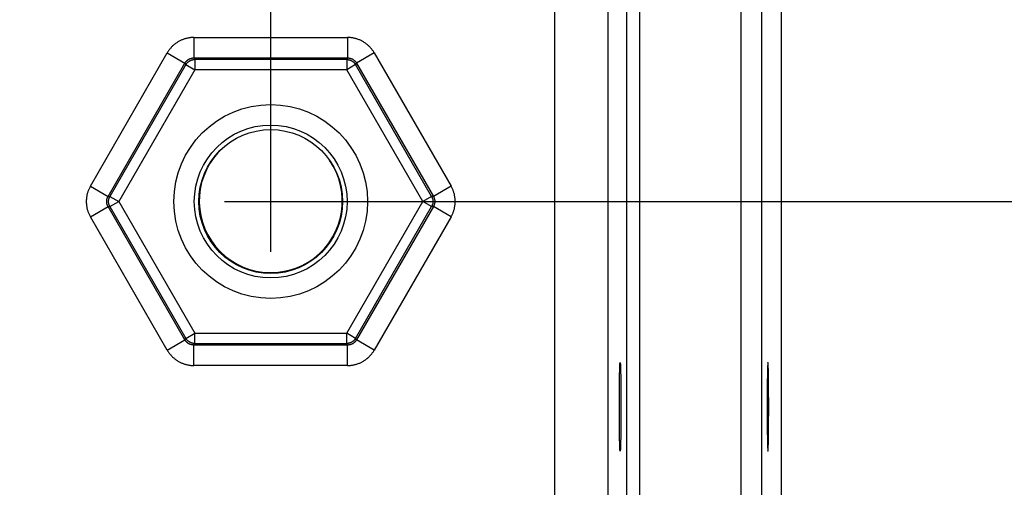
# Model space of a CAD drawing. Header units: inches. Extents: x 0 to 34, y 0 to 22.
# Tile 104 of 112: x 24.996 to 26.441, y 15.573 to 16.258. Entities that reach past the tile are written whole.
import ezdxf

# ---------------------------------------------------------------- set-up
doc = ezdxf.new("R2010")
doc.units = ezdxf.units.IN
doc.header["$LTSCALE"] = 1.87
doc.header["$MEASUREMENT"] = 0
doc.layers.get('0').update_dxf_attribs({"linetype": 'CONTINUOUS'})
doc.layers.add('DIMENSIONS', color=7, linetype='CONTINUOUS')
doc.styles.get("Standard").update_dxf_attribs({"font": 'txt', "width": 0.8})
doc.dimstyles.new('DIMSTYLE_1', dxfattribs={"dimtxt": 0.125, "dimasz": 0.18, "dimexe": 0.18, "dimexo": 0.0625, "dimgap": 0.09, "dimtad": 0, "dimtih": 1, "dimtoh": 1, "dimdec": 3, "dimzin": 4, "dimdsep": 46, "dimtxsty": 'STANDARD', "dimblk": '_FILLED', "dimblk1": '_FILLED', "dimblk2": '_FILLED', "dimcen": 0.09, "dimadec": 0, "dimazin": 0, "dimtp": 0.01, "dimtm": 0.01, "dimtfac": 1, "dimtdec": 3, "dimtofl": 0, "dimtmove": 0, "dimatfit": 3, "dimldrblk": '_FILLED', "dimfxl": 1, "dimtolj": 1, "dimtzin": 4, "dimarcsym": 0})

# ---------------------------------------------------------------- blocks, each defined once
blk = doc.blocks.new('_FILLED')
at = {"color": 0, "linetype": 'BYBLOCK'}
blk.add_solid([(0, 0), (-1, 0.1736), (-1, -0.1736)], dxfattribs=at)
blk = doc.blocks.new('*D7')
at = {"layer": 'DIMENSIONS', "color": 2, "linetype": 'CONTINUOUS'}
for p, q in [((18.8644, 15.9096), (18.8644, 19.0499)), ((25.3644, 15.9179), (25.3644, 19.0499)), ((18.8644, 18.9249), (21.2911, 18.9249)), ((25.3644, 18.9249), (22.7411, 18.9249))]:
    blk.add_line(p, q, dxfattribs=at)
at = {"layer": 'DIMENSIONS', "color": 2, "linetype": 'CONTINUOUS', "xscale": 0.18, "yscale": 0.18, "zscale": 0.18, "rotation": 180}
blk.add_blockref('_FILLED', (18.8644, 18.9249), dxfattribs=at)
at = {"layer": 'DIMENSIONS', "color": 2, "linetype": 'CONTINUOUS', "xscale": 0.18, "yscale": 0.18, "zscale": 0.18}
blk.add_blockref('_FILLED', (25.3644, 18.9249), dxfattribs=at)
at = {"layer": 'DIMENSIONS', "color": 2, "linetype": 'CONTINUOUS', "width": 0.8}
for s, p in [('6.500', (21.3536, 18.8624)), ('[', (21.9786, 18.8624)), ('165.1', (22.0786, 18.8624)), (']', (22.5786, 18.8624))]:
    blk.add_text(s, height=0.125, dxfattribs=at).set_placement(p)
blk = doc.blocks.new('*D8')
at = {"layer": 'DIMENSIONS', "color": 2, "linetype": 'CONTINUOUS'}
for p, q in [((25.3644, 16.0541), (25.3644, 18.2999)), ((26.1134, 17.3729), (26.1134, 18.2999)), ((25.3644, 18.1749), (25.7389, 18.1749)), ((26.1134, 18.1749), (25.7389, 18.1749)), ((25.7389, 18.1749), (26.3565, 18.1749))]:
    blk.add_line(p, q, dxfattribs=at)
at = {"layer": 'DIMENSIONS', "color": 2, "linetype": 'CONTINUOUS', "xscale": 0.18, "yscale": 0.18, "zscale": 0.18, "rotation": 180}
blk.add_blockref('_FILLED', (25.3644, 18.1749), dxfattribs=at)
at = {"layer": 'DIMENSIONS', "color": 2, "linetype": 'CONTINUOUS', "xscale": 0.18, "yscale": 0.18, "zscale": 0.18}
blk.add_blockref('_FILLED', (26.1134, 18.1749), dxfattribs=at)
at = {"layer": 'DIMENSIONS', "color": 2, "linetype": 'CONTINUOUS', "width": 0.8}
for s, p in [('.749', (26.419, 18.1124)), ('[', (26.944, 18.1124)), ('19.02', (27.044, 18.1124)), (']', (27.544, 18.1124))]:
    blk.add_text(s, height=0.125, dxfattribs=at).set_placement(p)
blk = doc.blocks.new('*D10')
at = {"layer": 'DIMENSIONS', "color": 2, "linetype": 'CONTINUOUS'}
for p, q in [((25.2964, 15.9916), (27.8542, 15.9916)), ((27.7292, 15.9916), (27.7292, 15.4293)), ((27.7292, 13.9564), (27.7292, 15.1793)), ((26.15, 13.9564), (27.8542, 13.9564))]:
    blk.add_line(p, q, dxfattribs=at)
at = {"layer": 'DIMENSIONS', "color": 2, "linetype": 'CONTINUOUS', "xscale": 0.18, "yscale": 0.18, "zscale": 0.18}
for p, rotation in [((27.7292, 15.9916), 90), ((27.7292, 13.9564), 270)]:
    blk.add_blockref('_FILLED', p, dxfattribs=dict(at, rotation=rotation))
at = {"layer": 'DIMENSIONS', "color": 2, "linetype": 'CONTINUOUS', "width": 0.8}
for s, p in [('[', (27.7417, 15.2418)), (']', (28.2417, 15.2418)), ('2.035', (27.1167, 15.2418)), ('51.7', (27.8417, 15.2418))]:
    blk.add_text(s, height=0.125, dxfattribs=at).set_placement(p)

msp = doc.modelspace()

# ---------------------------------------------------------------- linework, layer by layer
at = {"color": 7, "linetype": 'CONTINUOUS'}
for p, q in [((26.0545, 17.3249), (26.0545, 14.0564)), ((26.0845, 17.3249), (26.0845, 14.0564)), ((25.7813, 14.1293), (25.7813, 17.252)), ((25.8871, 14.1795), (25.8871, 17.2018)), ((25.9061, 14.1795), (25.9061, 17.2018)), ((25.8593, 17.174), (25.8593, 14.2073)), ((26.1134, 16.2808), (26.1134, 14.0709)), ((25.2516, 16.2321), (25.4773, 16.2321)), ((25.2516, 16.2321), (25.2516, 16.2021)), ((25.4773, 16.2321), (25.4773, 16.2021)), ((25.0998, 16.0141), (25.2126, 16.2096)), ((25.2126, 16.2096), (25.2386, 16.1946)), ((25.2516, 16.2021), (25.4773, 16.2021)), ((25.2516, 16.2021), (25.2529, 16.1998)), ((25.476, 16.1998), (25.2529, 16.1998)), ((25.2529, 16.1998), (25.2529, 16.1848)), ((25.4773, 16.2021), (25.476, 16.1998)), ((25.476, 16.1998), (25.476, 16.1848)), ((25.5163, 16.2096), (25.4903, 16.1946)), ((25.5163, 16.2096), (25.6291, 16.0141)), ((25.1257, 15.9991), (25.2386, 16.1946)), ((25.2399, 16.1923), (25.1284, 15.9991)), ((25.2529, 16.1848), (25.1414, 15.9916)), ((25.2386, 16.1946), (25.2399, 16.1923)), ((25.2399, 16.1923), (25.2529, 16.1848)), ((25.476, 16.1848), (25.2529, 16.1848)), ((25.489, 16.1923), (25.476, 16.1848)), ((25.5875, 15.9916), (25.476, 16.1848)), ((25.4903, 16.1946), (25.489, 16.1923)), ((25.6005, 15.9991), (25.489, 16.1923)), ((25.4903, 16.1946), (25.6032, 15.9991)), ((25.0998, 16.0141), (25.1257, 15.9991)), ((25.6291, 16.0141), (25.6032, 15.9991)), ((25.1257, 15.9991), (25.1284, 15.9991)), ((25.1284, 15.9991), (25.1414, 15.9916)), ((25.6005, 15.9991), (25.5875, 15.9916)), ((25.6032, 15.9991), (25.6005, 15.9991)), ((25.0998, 15.9692), (25.1257, 15.9842)), ((25.1257, 15.9842), (25.1284, 15.9842)), ((25.2386, 15.7887), (25.1257, 15.9842)), ((25.1284, 15.9842), (25.1414, 15.9916)), ((25.1284, 15.9842), (25.2399, 15.791)), ((25.1414, 15.9916), (25.2529, 15.7985)), ((25.476, 15.7985), (25.5875, 15.9916)), ((25.489, 15.791), (25.6005, 15.9842)), ((25.6032, 15.9842), (25.4903, 15.7887)), ((25.6005, 15.9842), (25.5875, 15.9916)), ((25.6032, 15.9842), (25.6005, 15.9842)), ((25.6291, 15.9692), (25.6032, 15.9842)), ((25.2126, 15.7737), (25.0998, 15.9692)), ((25.6291, 15.9692), (25.5163, 15.7737)), ((25.2399, 15.791), (25.2529, 15.7985)), ((25.2529, 15.7985), (25.476, 15.7985)), ((25.2529, 15.7835), (25.2529, 15.7985)), ((25.489, 15.791), (25.476, 15.7985)), ((25.476, 15.7835), (25.476, 15.7985)), ((25.2126, 15.7737), (25.2386, 15.7887)), ((25.2386, 15.7887), (25.2399, 15.791)), ((25.2516, 15.7812), (25.2529, 15.7835)), ((25.4773, 15.7812), (25.2516, 15.7812)), ((25.2516, 15.7512), (25.2516, 15.7812)), ((25.2529, 15.7835), (25.476, 15.7835)), ((25.4773, 15.7812), (25.476, 15.7835)), ((25.4773, 15.7512), (25.4773, 15.7812)), ((25.4903, 15.7887), (25.489, 15.791)), ((25.5163, 15.7737), (25.4903, 15.7887)), ((25.4773, 15.7512), (25.2516, 15.7512))]:
    msp.add_line(p, q, dxfattribs=at)
for radius in [0.1421, 0.1121, 0.1055]:
    msp.add_circle((25.3644, 15.9916), radius, dxfattribs=at)
msp.add_arc((25.3645, 15.9924), 0.105, 131.9361, 34.8611, dxfattribs=at)
for points, knots in [([(25.2516, 16.2321), (25.2509, 16.2321), (25.2494, 16.2321), (25.2473, 16.2319), (25.2452, 16.2317), (25.2431, 16.2313), (25.241, 16.2309), (25.2389, 16.2303), (25.2369, 16.2297), (25.2349, 16.2289), (25.2329, 16.2281), (25.231, 16.2271), (25.2291, 16.2261), (25.2273, 16.225), (25.2255, 16.2238), (25.2238, 16.2225), (25.2221, 16.2212), (25.2205, 16.2197), (25.219, 16.2182), (25.2176, 16.2166), (25.2162, 16.215), (25.2149, 16.2132), (25.2137, 16.2115), (25.213, 16.2103), (25.2126, 16.2096)], [0, 0, 0, 0, 0.045199, 0.0906, 0.136118, 0.181666, 0.227161, 0.272599, 0.318031, 0.363481, 0.408943, 0.454406, 0.499861, 0.545305, 0.590759, 0.636244, 0.681733, 0.727183, 0.772611, 0.818079, 0.863603, 0.909133, 0.954617, 1, 1, 1, 1]), ([(25.5163, 16.2096), (25.5159, 16.2102), (25.5152, 16.2115), (25.514, 16.2132), (25.5127, 16.2149), (25.5113, 16.2166), (25.5099, 16.2182), (25.5084, 16.2197), (25.5068, 16.2211), (25.5051, 16.2225), (25.5034, 16.2238), (25.5016, 16.225), (25.4998, 16.2261), (25.4979, 16.2271), (25.496, 16.2281), (25.494, 16.2289), (25.492, 16.2297), (25.49, 16.2303), (25.4879, 16.2309), (25.4858, 16.2313), (25.4837, 16.2317), (25.4816, 16.2319), (25.4795, 16.2321), (25.478, 16.2321), (25.4773, 16.2321)], [0, 0, 0, 0, 0.045199, 0.0906, 0.136118, 0.181666, 0.227161, 0.272599, 0.318031, 0.363481, 0.408943, 0.454406, 0.499861, 0.545305, 0.590759, 0.636244, 0.681733, 0.727183, 0.772611, 0.818079, 0.863603, 0.909133, 0.954617, 1, 1, 1, 1]), ([(25.2386, 16.1946), (25.2387, 16.1949), (25.2391, 16.1954), (25.2396, 16.1962), (25.2402, 16.1969), (25.2408, 16.1976), (25.2415, 16.1982), (25.2422, 16.1988), (25.2429, 16.1994), (25.2437, 16.1999), (25.2445, 16.2004), (25.2453, 16.2008), (25.2461, 16.2011), (25.247, 16.2014), (25.2479, 16.2017), (25.2488, 16.2019), (25.2497, 16.202), (25.2506, 16.2021), (25.2513, 16.2021), (25.2516, 16.2021)], [0, 0, 0, 0, 0.058962, 0.117844, 0.176665, 0.235442, 0.294193, 0.352935, 0.411682, 0.470433, 0.529175, 0.587918, 0.646693, 0.705512, 0.764357, 0.823218, 0.882104, 0.941027, 1, 1, 1, 1]), ([(25.2399, 16.1923), (25.2401, 16.1926), (25.2404, 16.1931), (25.2409, 16.1939), (25.2415, 16.1946), (25.2421, 16.1953), (25.2428, 16.1959), (25.2435, 16.1965), (25.2443, 16.1971), (25.245, 16.1976), (25.2458, 16.198), (25.2466, 16.1984), (25.2475, 16.1988), (25.2484, 16.1991), (25.2493, 16.1994), (25.2502, 16.1996), (25.2511, 16.1997), (25.252, 16.1998), (25.2526, 16.1998), (25.2529, 16.1998)], [0, 0, 0, 0, 0.058762, 0.117541, 0.176355, 0.235192, 0.294024, 0.352855, 0.411687, 0.470523, 0.529359, 0.588193, 0.647028, 0.705861, 0.764694, 0.823523, 0.882351, 0.941179, 1, 1, 1, 1]), ([(25.476, 16.1998), (25.4763, 16.1998), (25.4769, 16.1998), (25.4778, 16.1997), (25.4787, 16.1996), (25.4796, 16.1994), (25.4805, 16.1991), (25.4814, 16.1988), (25.4822, 16.1984), (25.4831, 16.198), (25.4839, 16.1976), (25.4846, 16.1971), (25.4854, 16.1965), (25.4861, 16.1959), (25.4867, 16.1953), (25.4874, 16.1946), (25.4879, 16.1939), (25.4885, 16.1931), (25.4888, 16.1926), (25.489, 16.1923)], [0, 0, 0, 0, 0.058762, 0.117541, 0.176355, 0.235192, 0.294024, 0.352855, 0.411687, 0.470523, 0.529359, 0.588193, 0.647028, 0.705861, 0.764694, 0.823523, 0.882351, 0.941179, 1, 1, 1, 1]), ([(25.4773, 16.2021), (25.4776, 16.2021), (25.4782, 16.2021), (25.4792, 16.202), (25.4801, 16.2019), (25.481, 16.2017), (25.4819, 16.2014), (25.4827, 16.2011), (25.4836, 16.2008), (25.4844, 16.2004), (25.4852, 16.1999), (25.486, 16.1994), (25.4867, 16.1988), (25.4874, 16.1982), (25.4881, 16.1976), (25.4887, 16.1969), (25.4893, 16.1962), (25.4898, 16.1954), (25.4901, 16.1949), (25.4903, 16.1946)], [0, 0, 0, 0, 0.058962, 0.117844, 0.176665, 0.235442, 0.294193, 0.352935, 0.411682, 0.470433, 0.529175, 0.587918, 0.646693, 0.705512, 0.764357, 0.823218, 0.882104, 0.941027, 1, 1, 1, 1]), ([(25.0998, 16.0141), (25.0994, 16.0135), (25.0987, 16.0123), (25.0978, 16.0104), (25.0969, 16.0084), (25.0962, 16.0064), (25.0955, 16.0043), (25.095, 16.0023), (25.0945, 16.0002), (25.0942, 15.9981), (25.0939, 15.9959), (25.0938, 15.9938), (25.0937, 15.9917), (25.0938, 15.9895), (25.0939, 15.9874), (25.0942, 15.9853), (25.0945, 15.9831), (25.095, 15.981), (25.0955, 15.979), (25.0962, 15.9769), (25.0969, 15.9749), (25.0978, 15.973), (25.0987, 15.971), (25.0994, 15.9698), (25.0998, 15.9692)], [0, 0, 0, 0, 0.045199, 0.0906, 0.136118, 0.181666, 0.227161, 0.272599, 0.318031, 0.363481, 0.408943, 0.454406, 0.499861, 0.545305, 0.590759, 0.636244, 0.681733, 0.727183, 0.772611, 0.818079, 0.863603, 0.909133, 0.954617, 1, 1, 1, 1]), ([(25.6291, 15.9692), (25.6295, 15.9698), (25.6302, 15.971), (25.6311, 15.9729), (25.632, 15.9749), (25.6327, 15.9769), (25.6334, 15.979), (25.6339, 15.981), (25.6344, 15.9831), (25.6347, 15.9852), (25.635, 15.9874), (25.6351, 15.9895), (25.6352, 15.9916), (25.6351, 15.9938), (25.635, 15.9959), (25.6347, 15.998), (25.6344, 16.0002), (25.6339, 16.0023), (25.6334, 16.0043), (25.6327, 16.0064), (25.632, 16.0084), (25.6311, 16.0103), (25.6302, 16.0123), (25.6295, 16.0135), (25.6291, 16.0141)], [0, 0, 0, 0, 0.045199, 0.0906, 0.136118, 0.181666, 0.227161, 0.272599, 0.318031, 0.363481, 0.408943, 0.454406, 0.499861, 0.545305, 0.590759, 0.636244, 0.681733, 0.727183, 0.772611, 0.818079, 0.863603, 0.909133, 0.954617, 1, 1, 1, 1]), ([(25.1257, 15.9842), (25.1256, 15.9844), (25.1253, 15.985), (25.1249, 15.9858), (25.1246, 15.9867), (25.1243, 15.9875), (25.124, 15.9884), (25.1239, 15.9893), (25.1238, 15.9903), (25.1237, 15.9912), (25.1237, 15.9921), (25.1238, 15.993), (25.1239, 15.9939), (25.124, 15.9949), (25.1243, 15.9958), (25.1246, 15.9966), (25.1249, 15.9975), (25.1253, 15.9983), (25.1256, 15.9989), (25.1257, 15.9991)], [0, 0, 0, 0, 0.058962, 0.117844, 0.176665, 0.235442, 0.294193, 0.352935, 0.411682, 0.470433, 0.529175, 0.587918, 0.646693, 0.705512, 0.764357, 0.823218, 0.882104, 0.941027, 1, 1, 1, 1]), ([(25.1284, 15.9842), (25.1283, 15.9844), (25.128, 15.985), (25.1276, 15.9858), (25.1272, 15.9867), (25.127, 15.9875), (25.1267, 15.9884), (25.1266, 15.9893), (25.1265, 15.9903), (25.1264, 15.9912), (25.1264, 15.9921), (25.1265, 15.993), (25.1266, 15.9939), (25.1267, 15.9949), (25.127, 15.9958), (25.1272, 15.9966), (25.1276, 15.9975), (25.128, 15.9983), (25.1283, 15.9989), (25.1284, 15.9991)], [0, 0, 0, 0, 0.058762, 0.117541, 0.176355, 0.235192, 0.294024, 0.352855, 0.411687, 0.470523, 0.529359, 0.588193, 0.647028, 0.705861, 0.764694, 0.823523, 0.882351, 0.941179, 1, 1, 1, 1]), ([(25.6005, 15.9991), (25.6006, 15.9989), (25.6009, 15.9983), (25.6013, 15.9975), (25.6016, 15.9966), (25.6019, 15.9958), (25.6022, 15.9949), (25.6023, 15.9939), (25.6024, 15.993), (25.6025, 15.9921), (25.6025, 15.9912), (25.6024, 15.9903), (25.6023, 15.9893), (25.6022, 15.9884), (25.6019, 15.9875), (25.6016, 15.9867), (25.6013, 15.9858), (25.6009, 15.985), (25.6006, 15.9844), (25.6005, 15.9842)], [0, 0, 0, 0, 0.058821, 0.117649, 0.176477, 0.235306, 0.294139, 0.352972, 0.411807, 0.470641, 0.529477, 0.588313, 0.647145, 0.705976, 0.764808, 0.823645, 0.882459, 0.941238, 1, 1, 1, 1]), ([(25.6032, 15.9991), (25.6033, 15.9989), (25.6036, 15.9983), (25.604, 15.9975), (25.6043, 15.9966), (25.6046, 15.9958), (25.6048, 15.9949), (25.605, 15.994), (25.6051, 15.993), (25.6052, 15.9921), (25.6052, 15.9912), (25.6051, 15.9903), (25.605, 15.9894), (25.6048, 15.9884), (25.6046, 15.9875), (25.6043, 15.9867), (25.604, 15.9858), (25.6036, 15.985), (25.6033, 15.9844), (25.6032, 15.9842)], [0, 0, 0, 0, 0.058962, 0.117844, 0.176665, 0.235442, 0.294193, 0.352935, 0.411682, 0.470433, 0.529175, 0.587918, 0.646693, 0.705512, 0.764357, 0.823218, 0.882104, 0.941027, 1, 1, 1, 1]), ([(25.2516, 15.7812), (25.2513, 15.7812), (25.2506, 15.7812), (25.2497, 15.7813), (25.2488, 15.7814), (25.2479, 15.7816), (25.247, 15.7819), (25.2462, 15.7822), (25.2453, 15.7825), (25.2445, 15.7829), (25.2437, 15.7834), (25.2429, 15.7839), (25.2422, 15.7845), (25.2415, 15.7851), (25.2408, 15.7857), (25.2402, 15.7864), (25.2396, 15.7871), (25.2391, 15.7879), (25.2387, 15.7884), (25.2386, 15.7887)], [0, 0, 0, 0, 0.058962, 0.117844, 0.176665, 0.235442, 0.294193, 0.352935, 0.411682, 0.470433, 0.529175, 0.587918, 0.646693, 0.705512, 0.764357, 0.823218, 0.882104, 0.941027, 1, 1, 1, 1]), ([(25.2529, 15.7835), (25.2526, 15.7835), (25.252, 15.7835), (25.2511, 15.7836), (25.2502, 15.7837), (25.2493, 15.7839), (25.2484, 15.7842), (25.2475, 15.7845), (25.2467, 15.7849), (25.2458, 15.7853), (25.245, 15.7857), (25.2443, 15.7862), (25.2435, 15.7868), (25.2428, 15.7874), (25.2422, 15.788), (25.2415, 15.7887), (25.2409, 15.7894), (25.2404, 15.7902), (25.2401, 15.7907), (25.2399, 15.791)], [0, 0, 0, 0, 0.058762, 0.117541, 0.176355, 0.235192, 0.294024, 0.352855, 0.411687, 0.470523, 0.529359, 0.588193, 0.647028, 0.705861, 0.764694, 0.823523, 0.882351, 0.941179, 1, 1, 1, 1]), ([(25.489, 15.791), (25.4888, 15.7907), (25.4885, 15.7902), (25.4879, 15.7894), (25.4874, 15.7887), (25.4867, 15.788), (25.4861, 15.7874), (25.4854, 15.7868), (25.4846, 15.7862), (25.4839, 15.7857), (25.4831, 15.7853), (25.4822, 15.7849), (25.4814, 15.7845), (25.4805, 15.7842), (25.4796, 15.7839), (25.4787, 15.7837), (25.4778, 15.7836), (25.4769, 15.7835), (25.4763, 15.7835), (25.476, 15.7835)], [0, 0, 0, 0, 0.058762, 0.117541, 0.176355, 0.235192, 0.294024, 0.352855, 0.411687, 0.470523, 0.529359, 0.588193, 0.647028, 0.705861, 0.764694, 0.823523, 0.882351, 0.941179, 1, 1, 1, 1]), ([(25.4903, 15.7887), (25.4901, 15.7884), (25.4898, 15.7879), (25.4893, 15.7871), (25.4887, 15.7864), (25.4881, 15.7857), (25.4874, 15.7851), (25.4867, 15.7845), (25.486, 15.7839), (25.4852, 15.7834), (25.4844, 15.7829), (25.4836, 15.7825), (25.4827, 15.7822), (25.4819, 15.7819), (25.481, 15.7816), (25.4801, 15.7814), (25.4792, 15.7813), (25.4782, 15.7812), (25.4776, 15.7812), (25.4773, 15.7812)], [0, 0, 0, 0, 0.058962, 0.117844, 0.176665, 0.235442, 0.294193, 0.352935, 0.411682, 0.470433, 0.529175, 0.587918, 0.646693, 0.705512, 0.764357, 0.823218, 0.882104, 0.941027, 1, 1, 1, 1]), ([(25.2126, 15.7737), (25.213, 15.7731), (25.2137, 15.7718), (25.2149, 15.7701), (25.2162, 15.7683), (25.2176, 15.7667), (25.219, 15.7651), (25.2205, 15.7636), (25.2221, 15.7622), (25.2238, 15.7608), (25.2255, 15.7595), (25.2272, 15.7583), (25.2291, 15.7572), (25.231, 15.7562), (25.2329, 15.7552), (25.2348, 15.7544), (25.2369, 15.7536), (25.2389, 15.753), (25.241, 15.7524), (25.2431, 15.752), (25.2452, 15.7516), (25.2473, 15.7514), (25.2494, 15.7512), (25.2509, 15.7512), (25.2516, 15.7512)], [0, 0, 0, 0, 0.045199, 0.0906, 0.136118, 0.181666, 0.227161, 0.272599, 0.318031, 0.363481, 0.408943, 0.454406, 0.499861, 0.545305, 0.590759, 0.636244, 0.681733, 0.727183, 0.772611, 0.818079, 0.863603, 0.909133, 0.954617, 1, 1, 1, 1]), ([(25.4773, 15.7512), (25.478, 15.7512), (25.4794, 15.7512), (25.4816, 15.7514), (25.4837, 15.7516), (25.4858, 15.752), (25.4879, 15.7524), (25.49, 15.753), (25.492, 15.7536), (25.494, 15.7544), (25.496, 15.7552), (25.4979, 15.7562), (25.4998, 15.7572), (25.5016, 15.7583), (25.5034, 15.7595), (25.5051, 15.7608), (25.5068, 15.7621), (25.5084, 15.7636), (25.5099, 15.7651), (25.5113, 15.7667), (25.5127, 15.7683), (25.514, 15.7701), (25.5152, 15.7718), (25.5159, 15.773), (25.5163, 15.7737)], [0, 0, 0, 0, 0.045199, 0.0906, 0.136118, 0.181666, 0.227161, 0.272599, 0.318031, 0.363481, 0.408943, 0.454406, 0.499861, 0.545305, 0.590759, 0.636244, 0.681733, 0.727183, 0.772611, 0.818079, 0.863603, 0.909133, 0.954617, 1, 1, 1, 1]), ([(25.8773, 15.6257), (25.8772, 15.6257), (25.8772, 15.6258), (25.8772, 15.626), (25.8771, 15.6263), (25.8771, 15.6267), (25.877, 15.6273), (25.877, 15.6279), (25.8769, 15.6287), (25.8769, 15.6296), (25.8768, 15.6307), (25.8768, 15.6318), (25.8767, 15.6331), (25.8767, 15.6344), (25.8767, 15.6359), (25.8766, 15.6375), (25.8766, 15.6391), (25.8765, 15.6409), (25.8765, 15.6428), (25.8765, 15.6447), (25.8764, 15.6468), (25.8764, 15.6489), (25.8764, 15.6511), (25.8763, 15.6534), (25.8763, 15.6558), (25.8763, 15.6582), (25.8763, 15.6607), (25.8762, 15.6632), (25.8762, 15.6658), (25.8762, 15.6684), (25.8762, 15.6711), (25.8762, 15.6738), (25.8762, 15.6766), (25.8762, 15.6794), (25.8761, 15.6822), (25.8761, 15.685), (25.8761, 15.6878), (25.8761, 15.6906), (25.8761, 15.6935), (25.8761, 15.6963), (25.8761, 15.6991), (25.8762, 15.7019), (25.8762, 15.7047), (25.8762, 15.7075), (25.8762, 15.7102), (25.8762, 15.7129), (25.8762, 15.7155), (25.8762, 15.7181), (25.8763, 15.7206), (25.8763, 15.7231), (25.8763, 15.7255), (25.8763, 15.7279), (25.8764, 15.7302), (25.8764, 15.7324), (25.8764, 15.7345), (25.8765, 15.7366), (25.8765, 15.7385), (25.8765, 15.7404), (25.8766, 15.7422), (25.8766, 15.7438), (25.8767, 15.7454), (25.8767, 15.7469), (25.8767, 15.7482), (25.8768, 15.7495), (25.8768, 15.7506), (25.8769, 15.7517), (25.8769, 15.7526), (25.877, 15.7534), (25.877, 15.754), (25.8771, 15.7546), (25.8771, 15.755), (25.8772, 15.7553), (25.8772, 15.7555), (25.8772, 15.7556), (25.8773, 15.7556)], [0, 0, 0, 0, 0.000609, 0.002085, 0.004488, 0.007826, 0.012097, 0.017291, 0.023405, 0.030423, 0.038331, 0.047121, 0.05677, 0.06726, 0.078578, 0.090692, 0.103588, 0.11724, 0.131613, 0.146694, 0.162446, 0.178834, 0.195841, 0.213423, 0.231546, 0.250189, 0.269298, 0.288849, 0.308807, 0.329118, 0.349762, 0.370694, 0.391861, 0.413245, 0.434791, 0.456453, 0.47821, 0.5, 0.52179, 0.543547, 0.565209, 0.586755, 0.608139, 0.629306, 0.650238, 0.670882, 0.691193, 0.711151, 0.730702, 0.749811, 0.768454, 0.786577, 0.804159, 0.821166, 0.837554, 0.853306, 0.868387, 0.88276, 0.896412, 0.909308, 0.921422, 0.93274, 0.94323, 0.952879, 0.961669, 0.969577, 0.976595, 0.982709, 0.987903, 0.992174, 0.995512, 0.997915, 0.999391, 1, 1, 1, 1]), ([(25.8773, 15.7556), (25.8773, 15.7556), (25.8773, 15.7555), (25.8774, 15.7553), (25.8774, 15.755), (25.8775, 15.7546), (25.8775, 15.754), (25.8776, 15.7534), (25.8776, 15.7526), (25.8777, 15.7517), (25.8777, 15.7506), (25.8778, 15.7495), (25.8778, 15.7482), (25.8778, 15.7469), (25.8779, 15.7454), (25.8779, 15.7438), (25.878, 15.7422), (25.878, 15.7404), (25.878, 15.7385), (25.8781, 15.7366), (25.8781, 15.7345), (25.8781, 15.7324), (25.8782, 15.7302), (25.8782, 15.7279), (25.8782, 15.7255), (25.8783, 15.7231), (25.8783, 15.7206), (25.8783, 15.7181), (25.8783, 15.7155), (25.8783, 15.7129), (25.8784, 15.7102), (25.8784, 15.7075), (25.8784, 15.7047), (25.8784, 15.7019), (25.8784, 15.6991), (25.8784, 15.6963), (25.8784, 15.6935), (25.8784, 15.6906), (25.8784, 15.6878), (25.8784, 15.685), (25.8784, 15.6822), (25.8784, 15.6794), (25.8784, 15.6766), (25.8784, 15.6738), (25.8784, 15.6711), (25.8783, 15.6684), (25.8783, 15.6658), (25.8783, 15.6632), (25.8783, 15.6607), (25.8783, 15.6582), (25.8782, 15.6558), (25.8782, 15.6534), (25.8782, 15.6511), (25.8781, 15.6489), (25.8781, 15.6468), (25.8781, 15.6447), (25.878, 15.6428), (25.878, 15.6409), (25.878, 15.6391), (25.8779, 15.6375), (25.8779, 15.6359), (25.8778, 15.6344), (25.8778, 15.6331), (25.8778, 15.6318), (25.8777, 15.6307), (25.8777, 15.6296), (25.8776, 15.6287), (25.8776, 15.6279), (25.8775, 15.6273), (25.8775, 15.6267), (25.8774, 15.6263), (25.8774, 15.626), (25.8773, 15.6258), (25.8773, 15.6257), (25.8773, 15.6257)], [0, 0, 0, 0, 0.000609, 0.002085, 0.004488, 0.007826, 0.012097, 0.017291, 0.023405, 0.030423, 0.038331, 0.047121, 0.05677, 0.06726, 0.078578, 0.090692, 0.103588, 0.11724, 0.131613, 0.146694, 0.162446, 0.178834, 0.195841, 0.213423, 0.231546, 0.250189, 0.269298, 0.288849, 0.308807, 0.329118, 0.349762, 0.370694, 0.391861, 0.413245, 0.434791, 0.456453, 0.47821, 0.5, 0.52179, 0.543547, 0.565209, 0.586755, 0.608139, 0.629306, 0.650238, 0.670882, 0.691193, 0.711151, 0.730702, 0.749811, 0.768454, 0.786577, 0.804159, 0.821166, 0.837554, 0.853306, 0.868387, 0.88276, 0.896412, 0.909308, 0.921422, 0.93274, 0.94323, 0.952879, 0.961669, 0.969577, 0.976595, 0.982709, 0.987903, 0.992174, 0.995512, 0.997915, 0.999391, 1, 1, 1, 1]), ([(26.0941, 15.7556), (26.0941, 15.7556), (26.0941, 15.7555), (26.094, 15.7553), (26.094, 15.755), (26.0939, 15.7546), (26.0939, 15.754), (26.0938, 15.7534), (26.0938, 15.7526), (26.0938, 15.7517), (26.0937, 15.7506), (26.0937, 15.7495), (26.0936, 15.7482), (26.0936, 15.7469), (26.0935, 15.7454), (26.0935, 15.7438), (26.0934, 15.7422), (26.0934, 15.7404), (26.0934, 15.7385), (26.0933, 15.7366), (26.0933, 15.7345), (26.0933, 15.7324), (26.0932, 15.7302), (26.0932, 15.7279), (26.0932, 15.7255), (26.0932, 15.7231), (26.0931, 15.7206), (26.0931, 15.7181), (26.0931, 15.7155), (26.0931, 15.7129), (26.0931, 15.7102), (26.093, 15.7075), (26.093, 15.7047), (26.093, 15.7019), (26.093, 15.6991), (26.093, 15.6963), (26.093, 15.6935), (26.093, 15.6906), (26.093, 15.6878), (26.093, 15.685), (26.093, 15.6822), (26.093, 15.6794), (26.093, 15.6766), (26.093, 15.6738), (26.0931, 15.6711), (26.0931, 15.6684), (26.0931, 15.6658), (26.0931, 15.6632), (26.0931, 15.6607), (26.0932, 15.6582), (26.0932, 15.6558), (26.0932, 15.6534), (26.0932, 15.6511), (26.0933, 15.6489), (26.0933, 15.6468), (26.0933, 15.6447), (26.0934, 15.6428), (26.0934, 15.6409), (26.0934, 15.6391), (26.0935, 15.6375), (26.0935, 15.6359), (26.0936, 15.6344), (26.0936, 15.6331), (26.0937, 15.6318), (26.0937, 15.6307), (26.0938, 15.6296), (26.0938, 15.6287), (26.0938, 15.6279), (26.0939, 15.6273), (26.0939, 15.6267), (26.094, 15.6263), (26.094, 15.626), (26.0941, 15.6258), (26.0941, 15.6257), (26.0941, 15.6257)], [0, 0, 0, 0, 0.000609, 0.002085, 0.004488, 0.007827, 0.012097, 0.017292, 0.023405, 0.030421, 0.038332, 0.047121, 0.056768, 0.067263, 0.078576, 0.090693, 0.10359, 0.117236, 0.131617, 0.146694, 0.162443, 0.178838, 0.195837, 0.213422, 0.23155, 0.250184, 0.269301, 0.288849, 0.308804, 0.329123, 0.34976, 0.370693, 0.391863, 0.413243, 0.434791, 0.456453, 0.478209, 0.5, 0.521791, 0.543547, 0.565209, 0.586757, 0.608137, 0.629307, 0.65024, 0.670877, 0.691196, 0.711151, 0.730699, 0.749816, 0.76845, 0.786578, 0.804163, 0.821162, 0.837557, 0.853306, 0.868383, 0.882764, 0.89641, 0.909307, 0.921424, 0.932737, 0.943232, 0.952879, 0.961668, 0.969579, 0.976595, 0.982708, 0.987903, 0.992173, 0.995512, 0.997915, 0.999391, 1, 1, 1, 1]), ([(26.0941, 15.6257), (26.0942, 15.6257), (26.0942, 15.6258), (26.0942, 15.626), (26.0943, 15.6263), (26.0943, 15.6267), (26.0944, 15.6273), (26.0944, 15.6279), (26.0945, 15.6287), (26.0945, 15.6296), (26.0946, 15.6307), (26.0946, 15.6318), (26.0947, 15.6331), (26.0947, 15.6344), (26.0948, 15.6359), (26.0948, 15.6375), (26.0948, 15.6391), (26.0949, 15.6409), (26.0949, 15.6428), (26.0949, 15.6447), (26.095, 15.6468), (26.095, 15.6489), (26.095, 15.6511), (26.0951, 15.6534), (26.0951, 15.6558), (26.0951, 15.6582), (26.0951, 15.6607), (26.0952, 15.6632), (26.0952, 15.6658), (26.0952, 15.6684), (26.0952, 15.6711), (26.0952, 15.6738), (26.0952, 15.6766), (26.0953, 15.6794), (26.0953, 15.6822), (26.0953, 15.685), (26.0953, 15.6878), (26.0953, 15.6906), (26.0953, 15.6935), (26.0953, 15.6963), (26.0953, 15.6991), (26.0953, 15.7019), (26.0952, 15.7047), (26.0952, 15.7075), (26.0952, 15.7102), (26.0952, 15.7129), (26.0952, 15.7155), (26.0952, 15.7181), (26.0951, 15.7206), (26.0951, 15.7231), (26.0951, 15.7255), (26.0951, 15.7279), (26.095, 15.7302), (26.095, 15.7324), (26.095, 15.7345), (26.0949, 15.7366), (26.0949, 15.7385), (26.0949, 15.7404), (26.0948, 15.7422), (26.0948, 15.7438), (26.0948, 15.7454), (26.0947, 15.7469), (26.0947, 15.7482), (26.0946, 15.7495), (26.0946, 15.7506), (26.0945, 15.7517), (26.0945, 15.7526), (26.0944, 15.7534), (26.0944, 15.754), (26.0943, 15.7546), (26.0943, 15.755), (26.0942, 15.7553), (26.0942, 15.7555), (26.0942, 15.7556), (26.0941, 15.7556)], [0, 0, 0, 0, 0.000609, 0.002085, 0.004488, 0.007827, 0.012097, 0.017292, 0.023405, 0.030421, 0.038332, 0.047121, 0.056768, 0.067263, 0.078576, 0.090693, 0.10359, 0.117236, 0.131617, 0.146694, 0.162443, 0.178838, 0.195837, 0.213422, 0.23155, 0.250184, 0.269301, 0.288849, 0.308804, 0.329123, 0.34976, 0.370693, 0.391863, 0.413243, 0.434791, 0.456453, 0.478209, 0.5, 0.521791, 0.543547, 0.565209, 0.586757, 0.608137, 0.629307, 0.65024, 0.670877, 0.691196, 0.711151, 0.730699, 0.749816, 0.76845, 0.786578, 0.804163, 0.821162, 0.837557, 0.853306, 0.868383, 0.882764, 0.89641, 0.909307, 0.921424, 0.932737, 0.943232, 0.952879, 0.961668, 0.969579, 0.976595, 0.982708, 0.987903, 0.992173, 0.995512, 0.997915, 0.999391, 1, 1, 1, 1])]:
    msp.add_open_spline(points, degree=3, knots=knots, dxfattribs=at)

# ---------------------------------------------------------------- dimensions: what is measured, and where the dimension line sits
at = {"layer": 'DIMENSIONS', "color": 2, "linetype": 'CONTINUOUS'}
for base, p1, p2, angle, picture, middle in [((18.8644, 18.9249), (25.3644, 15.9179), (18.8644, 15.9096), 180, '*D7', (22.0161, 18.9249)), ((27.7292, 15.9916), (26.15, 13.9564), (25.2964, 15.9916), 90, '*D10', (27.7292, 15.3043))]:
    dim = msp.add_linear_dim(base=base, p1=p1, p2=p2, angle=angle, dimstyle='DIMSTYLE_1', dxfattribs=at)
    dim.commit()
    dim.dimension.update_dxf_attribs({"geometry": picture, "text_midpoint": middle, "dimtype": 160})
dim = msp.add_linear_dim(base=(26.1134, 18.1749), p1=(25.3644, 16.0541), p2=(26.1134, 17.3729), dimstyle='DIMSTYLE_1', dxfattribs=at)
dim.commit()
dim.dimension.update_dxf_attribs({"geometry": '*D8', "text_midpoint": (27.0315, 18.1749), "dimtype": 160})

doc.saveas('drawing.dxf')
